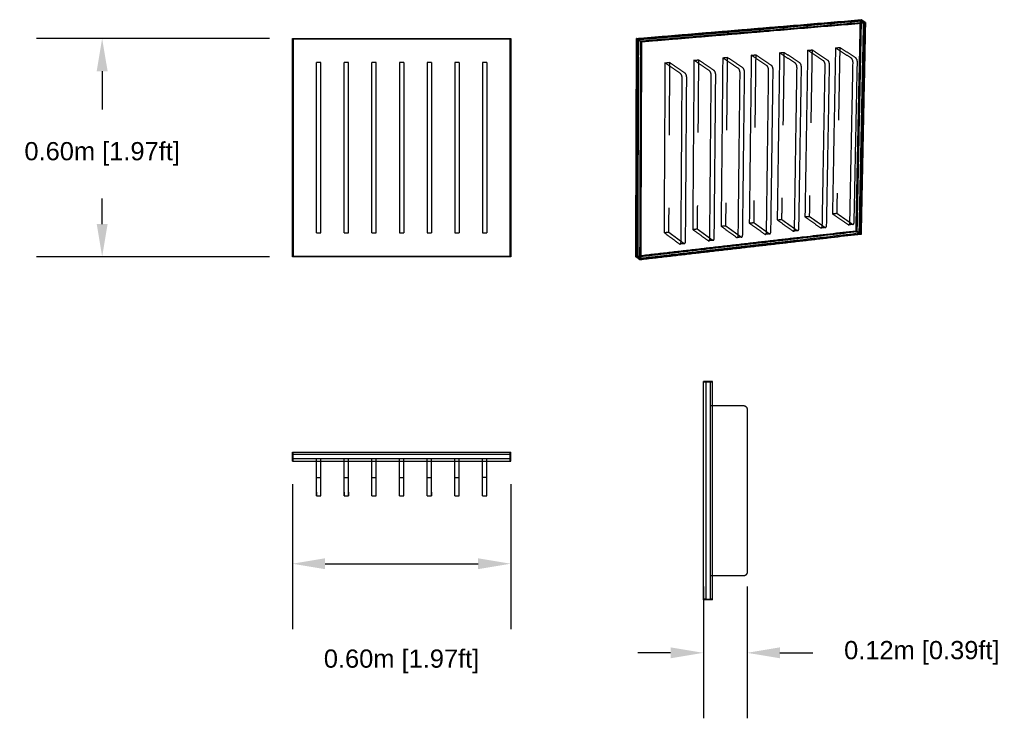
# Model space of a CAD drawing. Header units: millimetres. Extents: x 2592.2 to 2596.04, y 1928.98 to 1934.01.
# Tile 3 of 3: x 2592.44 to 2595.14, y 1932.09 to 1934.01. Entities that reach past the tile are written whole.
import ezdxf

# ---------------------------------------------------------------- set-up
doc = ezdxf.new("R2010")
doc.units = ezdxf.units.MM
doc.linetypes.add('Oculta', pattern=[0.4, 0.2, -0.2])
doc.layers.add('Make2D$Oculto$Curvas', color=7, linetype='Oculta', true_color=0x8c8c8c)
doc.layers.add('Make2D$Visible$Curvas', color=7, linetype='Continuous', true_color=0x000000)
doc.styles.get("Standard").update_dxf_attribs({"font": 'arial.ttf'})
doc.dimstyles.get("Standard").update_dxf_attribs({"dimtxt": 0.18, "dimasz": 0.18, "dimexe": 0.18, "dimexo": 0.0625, "dimgap": 0.09, "dimtad": 0, "dimtih": 1, "dimtoh": 1, "dimdec": 4, "dimzin": 0, "dimdsep": 46, "dimtxsty": 'Standard', "dimcen": 0.09, "dimadec": 0, "dimazin": 0, "dimtfac": 1, "dimtdec": 4, "dimtofl": 0, "dimtmove": 0, "dimatfit": 3, "dimfxl": 1, "dimtolj": 1, "dimtzin": 0, "dimarcsym": 0})

# ---------------------------------------------------------------- blocks, each defined once
blk = doc.blocks.new('*D14')
at = {"color": 0, "lineweight": -2, "transparency": 16777216}
for p, q in [((2593.1228, 1933.9591), (2592.4829, 1933.9591)), ((2592.6629, 1933.8691), (2592.6629, 1933.7642)), ((2592.6629, 1933.4491), (2592.6629, 1933.5195)), ((2593.1228, 1933.3591), (2592.4829, 1933.3591))]:
    blk.add_line(p, q, dxfattribs=at)
at = {"color": 0, "transparency": 16777216}
for points in [[(2592.6479, 1933.8691), (2592.6779, 1933.8691), (2592.6629, 1933.9591)], [(2592.6479, 1933.4491), (2592.6779, 1933.4491), (2592.6629, 1933.3591)]]:
    blk.add_solid(points, dxfattribs=at)
at = {"layer": 'Defpoints', "color": 0, "transparency": 16777216}
for p in [(2593.1853, 1933.9591), (2592.6629, 1933.3591), (2593.1853, 1933.3591)]:
    blk.add_point(p, dxfattribs=at)
at = {"color": 0, "transparency": 16777216, "insert": (2592.6629, 1933.6418), "char_height": 0.1, "attachment_point": 5}
blk.add_mtext('\\A1;{\\H0.5x;0.60m [1.97ft]}', dxfattribs=at)
blk = doc.blocks.new('*D16')
at = {"color": 0, "lineweight": -2, "transparency": 16777216}
for p, q in [((2593.1853, 1932.7345), (2593.1853, 1932.3354)), ((2593.7853, 1932.7345), (2593.7853, 1932.3354)), ((2593.2753, 1932.5154), (2593.6953, 1932.5154))]:
    blk.add_line(p, q, dxfattribs=at)
at = {"color": 0, "transparency": 16777216}
for points in [[(2593.2753, 1932.5304), (2593.2753, 1932.5004), (2593.1853, 1932.5154)], [(2593.6953, 1932.5304), (2593.6953, 1932.5004), (2593.7853, 1932.5154)]]:
    blk.add_solid(points, dxfattribs=at)
at = {"layer": 'Defpoints', "color": 0, "transparency": 16777216}
for p in [(2593.1853, 1932.797), (2593.7853, 1932.797), (2593.7853, 1932.5154)]:
    blk.add_point(p, dxfattribs=at)
at = {"color": 0, "transparency": 16777216, "insert": (2593.4853, 1932.2471), "char_height": 0.1, "attachment_point": 5}
blk.add_mtext('\\A1;{\\H0.5x;0.60m [1.97ft]}', dxfattribs=at)
blk = doc.blocks.new('*D17')
at = {"color": 0, "lineweight": -2, "transparency": 16777216}
for p, q in [((2594.3143, 1932.4529), (2594.3143, 1932.0905)), ((2594.4345, 1932.4529), (2594.4345, 1932.0905)), ((2594.2243, 1932.2705), (2594.1343, 1932.2705)), ((2594.5245, 1932.2705), (2594.6145, 1932.2705))]:
    blk.add_line(p, q, dxfattribs=at)
at = {"color": 0, "transparency": 16777216}
for points in [[(2594.2243, 1932.2855), (2594.2243, 1932.2555), (2594.3143, 1932.2705)], [(2594.5245, 1932.2855), (2594.5245, 1932.2555), (2594.4345, 1932.2705)]]:
    blk.add_solid(points, dxfattribs=at)
at = {"layer": 'Defpoints', "color": 0, "transparency": 16777216}
for p in [(2594.3143, 1932.5154), (2594.4345, 1932.5154), (2594.4345, 1932.2705)]:
    blk.add_point(p, dxfattribs=at)
at = {"color": 0, "transparency": 16777216, "insert": (2594.9144, 1932.2705), "char_height": 0.1, "attachment_point": 5}
blk.add_mtext('\\A1;{\\H0.5x;0.12m [0.39ft]}', dxfattribs=at)
blk = doc.blocks.new('Cascade_60x60_Front')
at = {"layer": 'Make2D$Visible$Curvas', "color": 18, "lineweight": -3, "true_color": 0x000000}
for points in [[(2593.1853, 1933.3591), (2593.1853, 1933.6591), (2593.1853, 1933.9591)], [(2593.1853, 1933.9591), (2593.4853, 1933.9591), (2593.7853, 1933.9591)], [(2593.7833, 1933.9571), (2593.4853, 1933.9571), (2593.1873, 1933.9571)], [(2593.1873, 1933.9571), (2593.1873, 1933.6591), (2593.1873, 1933.3611)], [(2593.7833, 1933.3611), (2593.7833, 1933.6591), (2593.7833, 1933.9571)], [(2593.7853, 1933.9591), (2593.7853, 1933.6591), (2593.7853, 1933.3591)], [(2593.2633, 1933.893), (2593.2573, 1933.893), (2593.2514, 1933.893)], [(2593.3393, 1933.893), (2593.3333, 1933.893), (2593.3274, 1933.893)], [(2593.4153, 1933.893), (2593.4093, 1933.893), (2593.4034, 1933.893)], [(2593.4913, 1933.893), (2593.4853, 1933.893), (2593.4794, 1933.893)], [(2593.5673, 1933.893), (2593.5613, 1933.893), (2593.5554, 1933.893)], [(2593.6433, 1933.893), (2593.6373, 1933.893), (2593.6314, 1933.893)], [(2593.7193, 1933.893), (2593.7133, 1933.893), (2593.7073, 1933.893)], [(2593.2514, 1933.4351), (2593.2514, 1933.6591), (2593.2514, 1933.8831)], [(2593.2633, 1933.4351), (2593.2633, 1933.6591), (2593.2633, 1933.8831)], [(2593.3274, 1933.4351), (2593.3274, 1933.6591), (2593.3274, 1933.8831)], [(2593.3393, 1933.4351), (2593.3393, 1933.6591), (2593.3393, 1933.8831)], [(2593.4034, 1933.4351), (2593.4034, 1933.6591), (2593.4034, 1933.8831)], [(2593.4153, 1933.4351), (2593.4153, 1933.6591), (2593.4153, 1933.8831)], [(2593.4794, 1933.8831), (2593.4794, 1933.6591), (2593.4794, 1933.4351)], [(2593.4913, 1933.8831), (2593.4913, 1933.6591), (2593.4913, 1933.4351)], [(2593.5554, 1933.8831), (2593.5554, 1933.6591), (2593.5554, 1933.4351)], [(2593.5673, 1933.8831), (2593.5673, 1933.6591), (2593.5673, 1933.4351)], [(2593.6314, 1933.8831), (2593.6314, 1933.6591), (2593.6314, 1933.4351)], [(2593.6433, 1933.8831), (2593.6433, 1933.6591), (2593.6433, 1933.4351)], [(2593.7073, 1933.8831), (2593.7073, 1933.6591), (2593.7073, 1933.4351)], [(2593.7193, 1933.8831), (2593.7193, 1933.6591), (2593.7193, 1933.4351)], [(2593.2514, 1933.4252), (2593.2573, 1933.4252), (2593.2633, 1933.4252)], [(2593.3274, 1933.4252), (2593.3333, 1933.4252), (2593.3393, 1933.4252)], [(2593.4034, 1933.4252), (2593.4093, 1933.4252), (2593.4153, 1933.4252)], [(2593.4794, 1933.4252), (2593.4853, 1933.4252), (2593.4913, 1933.4252)], [(2593.5554, 1933.4252), (2593.5613, 1933.4252), (2593.5673, 1933.4252)], [(2593.6314, 1933.4252), (2593.6373, 1933.4252), (2593.6433, 1933.4252)], [(2593.7073, 1933.4252), (2593.7133, 1933.4252), (2593.7193, 1933.4252)], [(2593.7853, 1933.3591), (2593.4853, 1933.3591), (2593.1853, 1933.3591)], [(2593.1873, 1933.3611), (2593.4853, 1933.3611), (2593.7833, 1933.3611)]]:
    blk.add_open_spline(points, degree=2, dxfattribs=at)
for points, weights in [([(2593.2514, 1933.8831), (2593.2514, 1933.893), (2593.2514, 1933.893)], [1, 0.707106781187, 1]), ([(2593.2633, 1933.8831), (2593.2633, 1933.893), (2593.2633, 1933.893)], [1, 0.707106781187, 1]), ([(2593.3274, 1933.8831), (2593.3274, 1933.893), (2593.3274, 1933.893)], [1, 0.707106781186, 1]), ([(2593.3393, 1933.8831), (2593.3393, 1933.893), (2593.3393, 1933.893)], [1, 0.707106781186, 1]), ([(2593.4034, 1933.8831), (2593.4034, 1933.893), (2593.4034, 1933.893)], [1, 0.707106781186, 1]), ([(2593.4153, 1933.8831), (2593.4153, 1933.893), (2593.4153, 1933.893)], [1, 0.707106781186, 1]), ([(2593.4794, 1933.893), (2593.4794, 1933.893), (2593.4794, 1933.8831)], [1, 0.707106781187, 1]), ([(2593.4913, 1933.893), (2593.4913, 1933.893), (2593.4913, 1933.8831)], [1, 0.707106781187, 1]), ([(2593.5554, 1933.893), (2593.5554, 1933.893), (2593.5554, 1933.8831)], [1, 0.707106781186, 1]), ([(2593.5673, 1933.893), (2593.5673, 1933.893), (2593.5673, 1933.8831)], [1, 0.707106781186, 1]), ([(2593.6314, 1933.893), (2593.6314, 1933.893), (2593.6314, 1933.8831)], [1, 0.707106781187, 1]), ([(2593.6433, 1933.893), (2593.6433, 1933.893), (2593.6433, 1933.8831)], [1, 0.707106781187, 1]), ([(2593.7073, 1933.893), (2593.7073, 1933.893), (2593.7073, 1933.8831)], [1, 0.707106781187, 1]), ([(2593.7193, 1933.893), (2593.7193, 1933.893), (2593.7193, 1933.8831)], [1, 0.707106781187, 1]), ([(2593.2514, 1933.4252), (2593.2514, 1933.4252), (2593.2514, 1933.4351)], [1, 0.707106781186, 1]), ([(2593.2633, 1933.4252), (2593.2633, 1933.4252), (2593.2633, 1933.4351)], [1, 0.707106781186, 1]), ([(2593.3274, 1933.4252), (2593.3274, 1933.4252), (2593.3274, 1933.4351)], [1, 0.707106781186, 1]), ([(2593.3393, 1933.4252), (2593.3393, 1933.4252), (2593.3393, 1933.4351)], [1, 0.707106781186, 1]), ([(2593.4034, 1933.4252), (2593.4034, 1933.4252), (2593.4034, 1933.4351)], [1, 0.707106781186, 1]), ([(2593.4153, 1933.4252), (2593.4153, 1933.4252), (2593.4153, 1933.4351)], [1, 0.707106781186, 1]), ([(2593.4794, 1933.4351), (2593.4794, 1933.4252), (2593.4794, 1933.4252)], [1, 0.707106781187, 1]), ([(2593.4913, 1933.4351), (2593.4913, 1933.4252), (2593.4913, 1933.4252)], [1, 0.707106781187, 1]), ([(2593.5554, 1933.4351), (2593.5554, 1933.4252), (2593.5554, 1933.4252)], [1, 0.707106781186, 1]), ([(2593.5673, 1933.4351), (2593.5673, 1933.4252), (2593.5673, 1933.4252)], [1, 0.707106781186, 1]), ([(2593.6314, 1933.4351), (2593.6314, 1933.4252), (2593.6314, 1933.4252)], [1, 0.707106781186, 1]), ([(2593.6433, 1933.4351), (2593.6433, 1933.4252), (2593.6433, 1933.4252)], [1, 0.707106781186, 1]), ([(2593.7073, 1933.4351), (2593.7073, 1933.4252), (2593.7073, 1933.4252)], [1, 0.707106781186, 1]), ([(2593.7193, 1933.4351), (2593.7193, 1933.4252), (2593.7193, 1933.4252)], [1, 0.707106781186, 1])]:
    blk.add_rational_spline(points, weights, degree=2, dxfattribs=at)
blk = doc.blocks.new('Cascade_60x60_iso')
at = {"layer": 'Make2D$Oculto$Curvas', "color": 18, "linetype": 'Continuous', "lineweight": -3, "true_color": 0x000000}
for points, weights in [([(2594.7455, 1934.0086), (2594.4441, 1933.9834), (2594.1327, 1933.9572)], [1309.3939526, 1288.38507258, 1267.37619256]), ([(2594.7487, 1934.0066), (2594.4472, 1933.9813), (2594.1358, 1933.9551)], [1308.98030923, 1287.97142921, 1266.96254919]), ([(2594.7543, 1934.003), (2594.4528, 1933.9776), (2594.1413, 1933.9513)], [1308.23945543, 1287.23057541, 1266.22169539]), ([(2594.7337, 1933.4307), (2594.7396, 1933.7173), (2594.7455, 1934.0086)], [1330.89620744, 1320.14508002, 1309.3939526]), ([(2594.7475, 1934.0108), (2594.7415, 1933.7175), (2594.7357, 1933.429)], [1309.46233761, 1320.28513922, 1331.10794083]), ([(2594.7369, 1933.4285), (2594.7427, 1933.7152), (2594.7487, 1934.0066)], [1330.48256407, 1319.73143665, 1308.98030923]), ([(2594.1327, 1933.9572), (2594.1317, 1933.6568), (2594.1308, 1933.3613)], [1267.37619256, 1278.12731998, 1288.8784474]), ([(2594.1358, 1933.9551), (2594.1348, 1933.6546), (2594.1338, 1933.359)], [1266.96254919, 1277.71367661, 1288.46480403]), ([(2594.1413, 1933.9513), (2594.1402, 1933.6506), (2594.1392, 1933.3549)], [1266.22169539, 1276.97282281, 1287.72395023]), ([(2594.7357, 1933.429), (2594.4371, 1933.3946), (2594.1287, 1933.3591)], [1331.10794083, 1309.95900161, 1288.81006239]), ([(2594.1308, 1933.3613), (2594.4371, 1933.3965), (2594.7337, 1933.4307)], [1288.8784474, 1309.88732742, 1330.89620744]), ([(2594.1338, 1933.359), (2594.4402, 1933.3943), (2594.7369, 1933.4285)], [1288.46480403, 1309.47368405, 1330.48256407])]:
    blk.add_rational_spline(points, weights, degree=2, dxfattribs=at)
at = {"layer": 'Make2D$Oculto$Curvas', "color": 18, "lineweight": -3, "true_color": 0x000000}
for points, weights in [([(2594.7575, 1934.0009), (2594.7515, 1934.0048), (2594.7455, 1934.0086)], [1307.82581206, 1308.60988233, 1309.3939526]), ([(2594.7543, 1934.0007), (2594.7543, 1934.0018), (2594.7543, 1934.003)], [1308.32375936, 1308.2816074, 1308.23945543]), ([(2594.1444, 1933.9492), (2594.1385, 1933.9532), (2594.1327, 1933.9572)], [1265.80805202, 1266.59212229, 1267.37619256]), ([(2594.4581, 1933.914), (2594.4553, 1933.6821), (2594.4525, 1933.4532)], [1289.9622454, 1298.40188043, 1306.84151546]), ([(2594.5358, 1933.9208), (2594.5324, 1933.6898), (2594.5291, 1933.4618)], [1295.31950981, 1303.75914484, 1312.19877986]), ([(2594.6128, 1933.9276), (2594.6089, 1933.6975), (2594.6052, 1933.4703)], [1300.67677421, 1309.11640924, 1317.55604427]), ([(2594.6891, 1933.9343), (2594.6848, 1933.7051), (2594.6806, 1933.4788)], [1306.03403862, 1314.47367365, 1322.91330867]), ([(2594.2213, 1933.8933), (2594.22, 1933.6586), (2594.2187, 1933.427)], [1273.89045219, 1282.33008722, 1290.76972224]), ([(2594.3009, 1933.9003), (2594.2991, 1933.6665), (2594.2972, 1933.4358)], [1279.24771659, 1287.68735162, 1296.12698665]), ([(2594.3799, 1933.9072), (2594.3775, 1933.6744), (2594.3752, 1933.4445)], [1284.604981, 1293.04461603, 1301.48425105]), ([(2594.5171, 1933.4605), (2594.5231, 1933.4611), (2594.5291, 1933.4618)], [1311.35842466, 1311.77860226, 1312.19877986]), ([(2594.5291, 1933.4618), (2594.5505, 1933.4466), (2594.5719, 1933.4314)], [1312.19877986, 1309.34957963, 1306.50037939]), ([(2594.5933, 1933.469), (2594.5992, 1933.4697), (2594.6052, 1933.4703)], [1316.71568907, 1317.13586667, 1317.55604427]), ([(2594.6052, 1933.4703), (2594.6266, 1933.4552), (2594.6481, 1933.4401)], [1317.55604427, 1314.70684403, 1311.8576438]), ([(2594.6688, 1933.4775), (2594.6747, 1933.4781), (2594.6806, 1933.4788)], [1322.07295347, 1322.49313107, 1322.91330867]), ([(2594.6806, 1933.4788), (2594.7021, 1933.4638), (2594.7236, 1933.4487)], [1322.91330867, 1320.06410844, 1317.2149082]), ([(2594.285, 1933.4344), (2594.2911, 1933.4351), (2594.2972, 1933.4358)], [1295.28663145, 1295.70680905, 1296.12698665]), ([(2594.2972, 1933.4358), (2594.3183, 1933.4204), (2594.3395, 1933.4049)], [1296.12698665, 1293.27778641, 1290.42858618]), ([(2594.363, 1933.4432), (2594.3691, 1933.4439), (2594.3752, 1933.4445)], [1300.64389585, 1301.06407345, 1301.48425105]), ([(2594.3752, 1933.4445), (2594.3964, 1933.4292), (2594.4176, 1933.4138)], [1301.48425105, 1298.63505082, 1295.78585058]), ([(2594.4404, 1933.4519), (2594.4464, 1933.4525), (2594.4525, 1933.4532)], [1306.00116026, 1306.42133786, 1306.84151546]), ([(2594.4525, 1933.4532), (2594.4737, 1933.438), (2594.4951, 1933.4226)], [1306.84151546, 1303.99231522, 1301.14311499]), ([(2594.5719, 1933.4314), (2594.5728, 1933.4308), (2594.5736, 1933.4309)], [1306.50037939, 1210.2100118, 1162.26204758]), ([(2594.6481, 1933.4401), (2594.649, 1933.4395), (2594.6498, 1933.4396)], [1311.8576438, 1215.17289045, 1167.0287936]), ([(2594.7236, 1933.4487), (2594.7245, 1933.4481), (2594.7254, 1933.4482)], [1317.2149082, 1220.1357691, 1171.79553962]), ([(2594.7424, 1933.4246), (2594.7381, 1933.4276), (2594.7337, 1933.4307)], [1329.74171027, 1330.31895886, 1330.89620744]), ([(2594.7475, 1933.4207), (2594.7416, 1933.4249), (2594.7357, 1933.429)], [1329.53980029, 1330.32387056, 1331.10794083]), ([(2594.2063, 1933.4256), (2594.2125, 1933.4263), (2594.2187, 1933.427)], [1289.92936704, 1290.34954464, 1290.76972224]), ([(2594.2187, 1933.427), (2594.2397, 1933.4115), (2594.2608, 1933.3959)], [1290.76972224, 1287.92052201, 1285.07132177]), ([(2594.3395, 1933.4049), (2594.3404, 1933.4043), (2594.3412, 1933.4044)], [1290.42858618, 1195.32137583, 1147.96180951]), ([(2594.4176, 1933.4138), (2594.4185, 1933.4132), (2594.4193, 1933.4133)], [1295.78585058, 1200.28425449, 1152.72855553]), ([(2594.4951, 1933.4226), (2594.496, 1933.422), (2594.4968, 1933.4221)], [1301.14311499, 1205.24713314, 1157.49530156]), ([(2594.2608, 1933.3959), (2594.2617, 1933.3953), (2594.2625, 1933.3954)], [1285.07132177, 1190.35849718, 1143.19506349]), ([(2594.1423, 1933.3527), (2594.1365, 1933.357), (2594.1308, 1933.3613)], [1287.31030686, 1288.09437713, 1288.8784474]), ([(2594.1392, 1933.3549), (2594.1407, 1933.3551), (2594.1423, 1933.3553)], [1287.72395023, 1287.82630874, 1287.92866724])]:
    blk.add_rational_spline(points, weights, degree=2, dxfattribs=at)
at = {"layer": 'Make2D$Visible$Curvas', "color": 18, "lineweight": -3, "true_color": 0x000000}
for points, weights in [([(2594.1306, 1933.9591), (2594.4441, 1933.9854), (2594.7475, 1934.0108)], [1267.16445917, 1288.31339839, 1309.46233761]), ([(2594.1422, 1933.9511), (2594.456, 1933.9775), (2594.7595, 1934.0031)], [1265.59631863, 1286.74525785, 1307.89419707]), ([(2594.7575, 1934.0009), (2594.4559, 1933.9755), (2594.1444, 1933.9492)], [1307.82581206, 1286.81693204, 1265.80805202]), ([(2594.7424, 1933.4246), (2594.7483, 1933.7103), (2594.7543, 1934.0007)], [1329.74171027, 1319.03273482, 1308.32375936]), ([(2594.7456, 1933.4224), (2594.7515, 1933.7093), (2594.7575, 1934.0009)], [1329.3280669, 1318.57693948, 1307.82581206]), ([(2594.7595, 1934.0031), (2594.7535, 1934.0069), (2594.7475, 1934.0108)], [1307.89419707, 1308.67826734, 1309.46233761]), ([(2594.7595, 1934.0031), (2594.7534, 1933.7095), (2594.7475, 1933.4207)], [1307.89419707, 1318.71699868, 1329.53980029]), ([(2594.1287, 1933.3591), (2594.1296, 1933.6566), (2594.1306, 1933.9591)], [1288.81006239, 1277.98726078, 1267.16445917]), ([(2594.1422, 1933.9511), (2594.1364, 1933.9551), (2594.1306, 1933.9591)], [1265.59631863, 1266.3803889, 1267.16445917]), ([(2594.1402, 1933.3505), (2594.1412, 1933.6482), (2594.1422, 1933.9511)], [1287.24192184, 1276.41912024, 1265.59631863]), ([(2594.1444, 1933.9492), (2594.1433, 1933.6484), (2594.1423, 1933.3527)], [1265.80805202, 1276.55917944, 1287.31030686]), ([(2594.4459, 1933.913), (2594.452, 1933.9135), (2594.4581, 1933.914)], [1289.1218902, 1289.5420678, 1289.9622454]), ([(2594.5013, 1933.8851), (2594.4797, 1933.8996), (2594.4581, 1933.914)], [1284.26384494, 1287.11304517, 1289.9622454]), ([(2594.5236, 1933.9198), (2594.5204, 1933.6886), (2594.5171, 1933.4605)], [1294.47915461, 1302.91878964, 1311.35842466]), ([(2594.5236, 1933.9198), (2594.5297, 1933.9203), (2594.5358, 1933.9208)], [1294.47915461, 1294.89933221, 1295.31950981]), ([(2594.567, 1933.891), (2594.5453, 1933.9054), (2594.5236, 1933.9198)], [1288.78075414, 1291.62995437, 1294.47915461]), ([(2594.5791, 1933.8921), (2594.5574, 1933.9065), (2594.5358, 1933.9208)], [1289.62110934, 1292.47030957, 1295.31950981]), ([(2594.6007, 1933.9265), (2594.597, 1933.6963), (2594.5933, 1933.469)], [1299.83641901, 1308.27605404, 1316.71568907]), ([(2594.6007, 1933.9265), (2594.6068, 1933.9271), (2594.6128, 1933.9276)], [1299.83641901, 1300.25659661, 1300.67677421]), ([(2594.6442, 1933.8979), (2594.6224, 1933.9123), (2594.6007, 1933.9265)], [1294.13801854, 1296.98721878, 1299.83641901]), ([(2594.6563, 1933.899), (2594.6345, 1933.9133), (2594.6128, 1933.9276)], [1294.97837375, 1297.82757398, 1300.67677421]), ([(2594.6772, 1933.9332), (2594.673, 1933.7039), (2594.6688, 1933.4775)], [1305.19368342, 1313.63331845, 1322.07295347]), ([(2594.6772, 1933.9332), (2594.6832, 1933.9338), (2594.6891, 1933.9343)], [1305.19368342, 1305.61386102, 1306.03403862]), ([(2594.7208, 1933.9047), (2594.699, 1933.919), (2594.6772, 1933.9332)], [1299.49528295, 1302.34448318, 1305.19368342]), ([(2594.7328, 1933.9058), (2594.7109, 1933.9201), (2594.6891, 1933.9343)], [1300.33563815, 1303.18483839, 1306.03403862]), ([(2594.2088, 1933.8922), (2594.2075, 1933.6574), (2594.2063, 1933.4256)], [1273.05009699, 1281.48973201, 1289.92936704]), ([(2594.2088, 1933.8922), (2594.2151, 1933.8927), (2594.2213, 1933.8933)], [1273.05009699, 1273.47027459, 1273.89045219]), ([(2594.2514, 1933.8628), (2594.2301, 1933.8775), (2594.2088, 1933.8922)], [1267.35169652, 1270.20089675, 1273.05009699]), ([(2594.264, 1933.8639), (2594.2426, 1933.8786), (2594.2213, 1933.8933)], [1268.19205172, 1271.04125195, 1273.89045219]), ([(2594.2885, 1933.8992), (2594.2867, 1933.6653), (2594.285, 1933.4344)], [1278.40736139, 1286.84699642, 1295.28663145]), ([(2594.2885, 1933.8992), (2594.2947, 1933.8997), (2594.3009, 1933.9003)], [1278.40736139, 1278.82753899, 1279.24771659]), ([(2594.3313, 1933.8699), (2594.3098, 1933.8846), (2594.2885, 1933.8992)], [1272.70896092, 1275.55816116, 1278.40736139]), ([(2594.3438, 1933.871), (2594.3223, 1933.8857), (2594.3009, 1933.9003)], [1273.54931613, 1276.39851636, 1279.24771659]), ([(2594.3675, 1933.9061), (2594.3652, 1933.6731), (2594.363, 1933.4432)], [1283.7646258, 1292.20426082, 1300.64389585]), ([(2594.3675, 1933.9061), (2594.3737, 1933.9066), (2594.3799, 1933.9072)], [1283.7646258, 1284.1848034, 1284.604981]), ([(2594.4105, 1933.877), (2594.389, 1933.8916), (2594.3675, 1933.9061)], [1278.06622533, 1280.91542556, 1283.7646258]), ([(2594.4229, 1933.8781), (2594.4013, 1933.8927), (2594.3799, 1933.9072)], [1278.90658053, 1281.75578076, 1284.604981]), ([(2594.4459, 1933.913), (2594.4431, 1933.6809), (2594.4404, 1933.4519)], [1289.1218902, 1297.56152523, 1306.00116026]), ([(2594.4891, 1933.884), (2594.4674, 1933.8985), (2594.4459, 1933.913)], [1283.42348973, 1286.27268997, 1289.1218902]), ([(2594.5715, 1933.8779), (2594.5717, 1933.8879), (2594.567, 1933.891)], [1288.52174689, 910.869058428, 1288.78075414]), ([(2594.5837, 1933.879), (2594.5838, 1933.8889), (2594.5791, 1933.8921)], [1289.36210209, 911.463279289, 1289.62110934]), ([(2594.6488, 1933.8849), (2594.649, 1933.8948), (2594.6442, 1933.8979)], [1293.87901129, 914.657216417, 1294.13801854]), ([(2594.6608, 1933.886), (2594.661, 1933.8959), (2594.6563, 1933.899)], [1294.71936649, 915.251437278, 1294.97837375]), ([(2594.7167, 1933.4537), (2594.721, 1933.6714), (2594.7254, 1933.8918)], [1315.39880392, 1307.31753981, 1299.2362757]), ([(2594.7254, 1933.8918), (2594.7256, 1933.9016), (2594.7208, 1933.9047)], [1299.2362757, 918.445374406, 1299.49528295]), ([(2594.7285, 1933.455), (2594.7329, 1933.6726), (2594.7374, 1933.8929)], [1316.23915912, 1308.15789501, 1300.0766309]), ([(2594.7374, 1933.8929), (2594.7376, 1933.9027), (2594.7328, 1933.9058)], [1300.0766309, 919.039595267, 1300.33563815]), ([(2594.256, 1933.8495), (2594.2561, 1933.8596), (2594.2514, 1933.8628)], [1267.09268927, 895.716426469, 1267.35169652]), ([(2594.2686, 1933.8506), (2594.2686, 1933.8607), (2594.264, 1933.8639)], [1267.93304447, 896.31064733, 1268.19205172]), ([(2594.3359, 1933.8567), (2594.336, 1933.8667), (2594.3313, 1933.8699)], [1272.44995367, 899.504584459, 1272.70896092]), ([(2594.3483, 1933.8578), (2594.3484, 1933.8679), (2594.3438, 1933.871)], [1273.29030887, 900.09880532, 1273.54931613]), ([(2594.4101, 1933.4188), (2594.4126, 1933.6399), (2594.4151, 1933.8638)], [1293.9697463, 1285.88848219, 1277.80721808]), ([(2594.4151, 1933.8638), (2594.4152, 1933.8738), (2594.4105, 1933.877)], [1277.80721808, 903.292742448, 1278.06622533]), ([(2594.4223, 1933.4202), (2594.4249, 1933.6412), (2594.4275, 1933.865)], [1294.8101015, 1286.72883739, 1278.64757328]), ([(2594.4275, 1933.865), (2594.4276, 1933.875), (2594.4229, 1933.8781)], [1278.64757328, 903.886963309, 1278.90658053]), ([(2594.4877, 1933.4276), (2594.4907, 1933.6479), (2594.4936, 1933.8709)], [1299.32701071, 1291.2457466, 1283.16448248]), ([(2594.4936, 1933.8709), (2594.4938, 1933.8809), (2594.4891, 1933.884)], [1283.16448248, 907.080900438, 1283.42348973]), ([(2594.4998, 1933.429), (2594.5029, 1933.6491), (2594.5059, 1933.872)], [1300.16736591, 1292.0861018, 1284.00483768]), ([(2594.5059, 1933.872), (2594.506, 1933.882), (2594.5013, 1933.8851)], [1284.00483768, 907.675121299, 1284.26384494]), ([(2594.5647, 1933.4364), (2594.5681, 1933.6558), (2594.5715, 1933.8779)], [1304.68427511, 1296.603011, 1288.52174689]), ([(2594.5767, 1933.4378), (2594.5802, 1933.657), (2594.5837, 1933.879)], [1305.52463031, 1297.4433662, 1289.36210209]), ([(2594.641, 1933.4451), (2594.6449, 1933.6636), (2594.6488, 1933.8849)], [1310.04153952, 1301.96027541, 1293.87901129]), ([(2594.6529, 1933.4464), (2594.6569, 1933.6648), (2594.6608, 1933.886)], [1310.88189472, 1302.80063061, 1294.71936649]), ([(2594.253, 1933.4009), (2594.2545, 1933.6238), (2594.256, 1933.8495)], [1283.25521749, 1275.17395338, 1267.09268927]), ([(2594.2654, 1933.4024), (2594.267, 1933.6251), (2594.2686, 1933.8506)], [1284.09557269, 1276.01430858, 1267.93304447]), ([(2594.3319, 1933.4099), (2594.3339, 1933.6319), (2594.3359, 1933.8567)], [1288.6124819, 1280.53121779, 1272.44995367]), ([(2594.3442, 1933.4113), (2594.3463, 1933.6332), (2594.3483, 1933.8578)], [1289.4528371, 1281.37157299, 1273.29030887]), ([(2594.5171, 1933.4605), (2594.5385, 1933.4453), (2594.5599, 1933.43)], [1311.35842466, 1308.50922443, 1305.66002419]), ([(2594.5933, 1933.469), (2594.6147, 1933.4539), (2594.6362, 1933.4387)], [1316.71568907, 1313.86648883, 1311.0172886]), ([(2594.6688, 1933.4775), (2594.6903, 1933.4624), (2594.7118, 1933.4474)], [1322.07295347, 1319.22375324, 1316.374553]), ([(2594.7254, 1933.4482), (2594.7284, 1933.4485), (2594.7285, 1933.455)], [1171.79553962, 1027.80893184, 1316.23915912]), ([(2594.285, 1933.4344), (2594.306, 1933.419), (2594.3272, 1933.4035)], [1295.28663145, 1292.43743121, 1289.58823098]), ([(2594.363, 1933.4432), (2594.3842, 1933.4278), (2594.4054, 1933.4124)], [1300.64389585, 1297.79469562, 1294.94549538]), ([(2594.4404, 1933.4519), (2594.4616, 1933.4366), (2594.483, 1933.4213)], [1306.00116026, 1303.15196002, 1300.30275979]), ([(2594.4847, 1933.4207), (2594.4876, 1933.4211), (2594.4877, 1933.4276)], [1156.74757669, 1014.60521533, 1299.32701071]), ([(2594.4968, 1933.4221), (2594.4998, 1933.4224), (2594.4998, 1933.429)], [1157.49530156, 1015.26130062, 1300.16736591]), ([(2594.5599, 1933.43), (2594.5608, 1933.4294), (2594.5616, 1933.4295)], [1305.66002419, 1209.43152103, 1161.51432271]), ([(2594.5616, 1933.4295), (2594.5646, 1933.4298), (2594.5647, 1933.4364)], [1161.51432271, 1018.78775907, 1304.68427511]), ([(2594.5736, 1933.4309), (2594.5676, 1933.4302), (2594.5616, 1933.4295)], [1162.26204758, 1161.88818514, 1161.51432271]), ([(2594.5736, 1933.4309), (2594.5766, 1933.4312), (2594.5767, 1933.4378)], [1162.26204758, 1019.44384436, 1305.52463031]), ([(2594.6362, 1933.4387), (2594.6371, 1933.4381), (2594.6379, 1933.4382)], [1311.0172886, 1214.39439968, 1166.28106873]), ([(2594.6379, 1933.4382), (2594.6409, 1933.4385), (2594.641, 1933.4451)], [1166.28106873, 1022.97030281, 1310.04153952]), ([(2594.6498, 1933.4396), (2594.6439, 1933.4389), (2594.6379, 1933.4382)], [1167.0287936, 1166.65493117, 1166.28106873]), ([(2594.6498, 1933.4396), (2594.6528, 1933.4399), (2594.6529, 1933.4464)], [1167.0287936, 1023.6263881, 1310.88189472]), ([(2594.7118, 1933.4474), (2594.7127, 1933.4467), (2594.7136, 1933.4468)], [1316.374553, 1219.35727834, 1171.04781476]), ([(2594.7136, 1933.4468), (2594.7166, 1933.4472), (2594.7167, 1933.4537)], [1171.04781476, 1027.15284655, 1315.39880392]), ([(2594.7254, 1933.4482), (2594.7195, 1933.4475), (2594.7136, 1933.4468)], [1171.79553962, 1171.42167719, 1171.04781476]), ([(2594.7475, 1933.4207), (2594.4487, 1933.3862), (2594.1402, 1933.3505)], [1329.53980029, 1308.39086106, 1287.24192184]), ([(2594.1423, 1933.3553), (2594.4471, 1933.3905), (2594.7424, 1933.4246)], [1287.92866724, 1308.83518876, 1329.74171027]), ([(2594.1423, 1933.3527), (2594.4487, 1933.3881), (2594.7456, 1933.4224)], [1287.31030686, 1308.31918688, 1329.3280669]), ([(2594.2063, 1933.4256), (2594.2273, 1933.4101), (2594.2484, 1933.3945)], [1289.92936704, 1287.08016681, 1284.23096657]), ([(2594.2501, 1933.394), (2594.253, 1933.3943), (2594.253, 1933.4009)], [1142.44733862, 1002.0575841, 1283.25521749]), ([(2594.2625, 1933.3954), (2594.2654, 1933.3957), (2594.2654, 1933.4024)], [1143.19506349, 1002.7136694, 1284.09557269]), ([(2594.3272, 1933.4035), (2594.3281, 1933.4029), (2594.3289, 1933.403)], [1289.58823098, 1194.54288507, 1147.21408465]), ([(2594.3289, 1933.403), (2594.3318, 1933.4033), (2594.3319, 1933.4099)], [1147.21408465, 1006.24012784, 1288.6124819]), ([(2594.3412, 1933.4044), (2594.3351, 1933.4037), (2594.3289, 1933.403)], [1147.96180951, 1147.58794708, 1147.21408465]), ([(2594.3412, 1933.4044), (2594.3442, 1933.4047), (2594.3442, 1933.4113)], [1147.96180951, 1006.89621314, 1289.4528371]), ([(2594.4054, 1933.4124), (2594.4063, 1933.4118), (2594.4071, 1933.4119)], [1294.94549538, 1199.50576372, 1151.98083067]), ([(2594.4071, 1933.4119), (2594.4101, 1933.4122), (2594.4101, 1933.4188)], [1151.98083067, 1010.42267158, 1293.9697463]), ([(2594.4193, 1933.4133), (2594.4132, 1933.4126), (2594.4071, 1933.4119)], [1152.72855553, 1152.3546931, 1151.98083067]), ([(2594.4193, 1933.4133), (2594.4223, 1933.4136), (2594.4223, 1933.4202)], [1152.72855553, 1011.07875688, 1294.8101015]), ([(2594.483, 1933.4213), (2594.4839, 1933.4206), (2594.4847, 1933.4207)], [1300.30275979, 1204.46864237, 1156.74757669]), ([(2594.4968, 1933.4221), (2594.4907, 1933.4214), (2594.4847, 1933.4207)], [1157.49530156, 1157.12143912, 1156.74757669]), ([(2594.7456, 1933.4224), (2594.744, 1933.4235), (2594.7424, 1933.4246)], [1329.3280669, 1329.53488859, 1329.74171027]), ([(2594.2484, 1933.3945), (2594.2492, 1933.3939), (2594.2501, 1933.394)], [1284.23096657, 1189.58000641, 1142.44733862]), ([(2594.2625, 1933.3954), (2594.2563, 1933.3947), (2594.2501, 1933.394)], [1143.19506349, 1142.82120106, 1142.44733862]), ([(2594.1402, 1933.3505), (2594.1344, 1933.3548), (2594.1287, 1933.3591)], [1287.24192184, 1288.02599211, 1288.81006239])]:
    blk.add_rational_spline(points, weights, degree=2, dxfattribs=at)
blk = doc.blocks.new('Cascade_60x60_top')
at = {"layer": 'Make2D$Oculto$Curvas', "color": 18, "lineweight": -3, "true_color": 0x000000}
for points in [[(2593.1873, 1932.797), (2593.1873, 1932.8096), (2593.1873, 1932.8222)], [(2593.7833, 1932.797), (2593.7833, 1932.8096), (2593.7833, 1932.8222)], [(2593.2514, 1932.797), (2593.2514, 1932.8003), (2593.2514, 1932.8036)], [(2593.2633, 1932.797), (2593.2633, 1932.8003), (2593.2633, 1932.8036)], [(2593.3274, 1932.797), (2593.3274, 1932.8003), (2593.3274, 1932.8036)], [(2593.3393, 1932.797), (2593.3393, 1932.8003), (2593.3393, 1932.8036)], [(2593.4034, 1932.797), (2593.4034, 1932.8003), (2593.4034, 1932.8036)], [(2593.4153, 1932.797), (2593.4153, 1932.8003), (2593.4153, 1932.8036)], [(2593.4794, 1932.797), (2593.4794, 1932.8003), (2593.4794, 1932.8036)], [(2593.4913, 1932.797), (2593.4913, 1932.8003), (2593.4913, 1932.8036)], [(2593.5554, 1932.797), (2593.5554, 1932.8003), (2593.5554, 1932.8036)], [(2593.5673, 1932.797), (2593.5673, 1932.8003), (2593.5673, 1932.8036)], [(2593.6314, 1932.797), (2593.6314, 1932.8003), (2593.6314, 1932.8036)], [(2593.6433, 1932.797), (2593.6433, 1932.8003), (2593.6433, 1932.8036)], [(2593.7073, 1932.797), (2593.7073, 1932.8003), (2593.7073, 1932.8036)], [(2593.7193, 1932.797), (2593.7193, 1932.8003), (2593.7193, 1932.8036)], [(2593.2514, 1932.7524), (2593.2573, 1932.7524), (2593.2633, 1932.7524)], [(2593.3274, 1932.7524), (2593.3333, 1932.7524), (2593.3393, 1932.7524)], [(2593.4034, 1932.7524), (2593.4093, 1932.7524), (2593.4153, 1932.7524)], [(2593.4794, 1932.7524), (2593.4853, 1932.7524), (2593.4913, 1932.7524)], [(2593.5554, 1932.7524), (2593.5613, 1932.7524), (2593.5673, 1932.7524)], [(2593.6314, 1932.7524), (2593.6373, 1932.7524), (2593.6433, 1932.7524)], [(2593.7193, 1932.7524), (2593.7133, 1932.7524), (2593.7073, 1932.7524)]]:
    blk.add_open_spline(points, degree=2, dxfattribs=at)
at = {"layer": 'Make2D$Oculto$Curvas', "color": 18, "linetype": 'Continuous', "lineweight": -3, "true_color": 0x000000}
for points in [[(2593.7833, 1932.8155), (2593.4853, 1932.8155), (2593.1873, 1932.8155)], [(2593.7833, 1932.8036), (2593.4853, 1932.8036), (2593.1873, 1932.8036)]]:
    blk.add_open_spline(points, degree=2, dxfattribs=at)
at = {"layer": 'Make2D$Visible$Curvas', "color": 18, "lineweight": -3, "true_color": 0x000000}
for points in [[(2593.1853, 1932.797), (2593.1853, 1932.8096), (2593.1853, 1932.8222)], [(2593.1853, 1932.8222), (2593.4853, 1932.8222), (2593.7853, 1932.8222)], [(2593.7853, 1932.797), (2593.7853, 1932.8096), (2593.7853, 1932.8222)], [(2593.1853, 1932.797), (2593.4853, 1932.797), (2593.7853, 1932.797)], [(2593.2514, 1932.7119), (2593.2514, 1932.7544), (2593.2514, 1932.797)], [(2593.2633, 1932.7119), (2593.2633, 1932.7544), (2593.2633, 1932.797)], [(2593.3274, 1932.7119), (2593.3274, 1932.7544), (2593.3274, 1932.797)], [(2593.3393, 1932.7119), (2593.3393, 1932.7544), (2593.3393, 1932.797)], [(2593.4034, 1932.7119), (2593.4034, 1932.7544), (2593.4034, 1932.797)], [(2593.4153, 1932.7119), (2593.4153, 1932.7544), (2593.4153, 1932.797)], [(2593.4794, 1932.7119), (2593.4794, 1932.7544), (2593.4794, 1932.797)], [(2593.4913, 1932.7119), (2593.4913, 1932.7544), (2593.4913, 1932.797)], [(2593.5554, 1932.7119), (2593.5554, 1932.7544), (2593.5554, 1932.797)], [(2593.5673, 1932.7119), (2593.5673, 1932.7544), (2593.5673, 1932.797)], [(2593.6314, 1932.7119), (2593.6314, 1932.7544), (2593.6314, 1932.797)], [(2593.6433, 1932.7119), (2593.6433, 1932.7544), (2593.6433, 1932.797)], [(2593.7073, 1932.7119), (2593.7073, 1932.7544), (2593.7073, 1932.797)], [(2593.7193, 1932.7119), (2593.7193, 1932.7544), (2593.7193, 1932.797)], [(2593.2514, 1932.702), (2593.2573, 1932.702), (2593.2633, 1932.702)], [(2593.3274, 1932.702), (2593.3333, 1932.702), (2593.3393, 1932.702)], [(2593.4034, 1932.702), (2593.4093, 1932.702), (2593.4153, 1932.702)], [(2593.4794, 1932.702), (2593.4853, 1932.702), (2593.4913, 1932.702)], [(2593.5554, 1932.702), (2593.5613, 1932.702), (2593.5673, 1932.702)], [(2593.6314, 1932.702), (2593.6373, 1932.702), (2593.6433, 1932.702)], [(2593.7073, 1932.702), (2593.7133, 1932.702), (2593.7193, 1932.702)]]:
    blk.add_open_spline(points, degree=2, dxfattribs=at)
for points, weights in [([(2593.2514, 1932.7119), (2593.2514, 1932.702), (2593.2514, 1932.702)], [1, 0.707106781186, 1]), ([(2593.2514, 1932.702), (2593.2514, 1932.702), (2593.2514, 1932.7119)], [1, 0.707106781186, 1]), ([(2593.2633, 1932.702), (2593.2633, 1932.702), (2593.2633, 1932.7119)], [1, 0.707106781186, 1]), ([(2593.3274, 1932.7119), (2593.3274, 1932.702), (2593.3274, 1932.702)], [1, 0.707106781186, 1]), ([(2593.3274, 1932.702), (2593.3274, 1932.702), (2593.3274, 1932.7119)], [1, 0.707106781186, 1]), ([(2593.3393, 1932.7119), (2593.3393, 1932.702), (2593.3393, 1932.702)], [1, 0.707106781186, 1]), ([(2593.3393, 1932.702), (2593.3393, 1932.702), (2593.3393, 1932.7119)], [1, 0.707106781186, 1]), ([(2593.4034, 1932.702), (2593.4034, 1932.702), (2593.4034, 1932.7119)], [1, 0.707106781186, 1]), ([(2593.4153, 1932.702), (2593.4153, 1932.702), (2593.4153, 1932.7119)], [1, 0.707106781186, 1]), ([(2593.4794, 1932.702), (2593.4794, 1932.702), (2593.4794, 1932.7119)], [1, 0.707106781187, 1]), ([(2593.4913, 1932.702), (2593.4913, 1932.702), (2593.4913, 1932.7119)], [1, 0.707106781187, 1]), ([(2593.5554, 1932.702), (2593.5554, 1932.702), (2593.5554, 1932.7119)], [1, 0.707106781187, 1]), ([(2593.5673, 1932.7119), (2593.5673, 1932.702), (2593.5673, 1932.702)], [1, 0.707106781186, 1]), ([(2593.5673, 1932.702), (2593.5673, 1932.702), (2593.5673, 1932.7119)], [1, 0.707106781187, 1]), ([(2593.6314, 1932.702), (2593.6314, 1932.702), (2593.6314, 1932.7119)], [1, 0.707106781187, 1]), ([(2593.6433, 1932.702), (2593.6433, 1932.702), (2593.6433, 1932.7119)], [1, 0.707106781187, 1]), ([(2593.7073, 1932.702), (2593.7073, 1932.702), (2593.7073, 1932.7119)], [1, 0.707106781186, 1]), ([(2593.7193, 1932.702), (2593.7193, 1932.702), (2593.7193, 1932.7119)], [1, 0.707106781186, 1])]:
    blk.add_rational_spline(points, weights, degree=2, dxfattribs=at)
blk = doc.blocks.new('Cascade_60x60_lateral')
at = {"layer": 'Make2D$Oculto$Curvas', "color": 18, "lineweight": -3, "true_color": 0x000000}
for points in [[(2594.3395, 1933.014), (2594.3269, 1933.014), (2594.3143, 1933.014)], [(2594.3329, 1932.9499), (2594.3362, 1932.9499), (2594.3395, 1932.9499)], [(2594.3395, 1932.482), (2594.3362, 1932.482), (2594.3329, 1932.482)], [(2594.321, 1932.418), (2594.3176, 1932.418), (2594.3143, 1932.418)], [(2594.321, 1932.418), (2594.3269, 1932.418), (2594.3329, 1932.418)], [(2594.3395, 1932.418), (2594.3362, 1932.418), (2594.3329, 1932.418)]]:
    blk.add_open_spline(points, degree=2, dxfattribs=at)
at = {"layer": 'Make2D$Oculto$Curvas', "color": 18, "linetype": 'Continuous', "lineweight": -3, "true_color": 0x000000}
for points in [[(2594.321, 1933.014), (2594.321, 1932.716), (2594.321, 1932.418)], [(2594.3329, 1933.014), (2594.3329, 1932.716), (2594.3329, 1932.418)]]:
    blk.add_open_spline(points, degree=2, dxfattribs=at)
at = {"layer": 'Make2D$Visible$Curvas', "color": 18, "lineweight": -3, "true_color": 0x000000}
for points in [[(2594.3143, 1932.416), (2594.3143, 1932.716), (2594.3143, 1933.016)], [(2594.3395, 1933.016), (2594.3269, 1933.016), (2594.3143, 1933.016)], [(2594.3395, 1932.416), (2594.3395, 1932.716), (2594.3395, 1933.016)], [(2594.3395, 1932.9499), (2594.3821, 1932.9499), (2594.4246, 1932.9499)], [(2594.4345, 1932.94), (2594.4345, 1932.716), (2594.4345, 1932.492)], [(2594.4246, 1932.482), (2594.3821, 1932.482), (2594.3395, 1932.482)], [(2594.3395, 1932.416), (2594.3269, 1932.416), (2594.3143, 1932.416)]]:
    blk.add_open_spline(points, degree=2, dxfattribs=at)
for points, weights in [([(2594.4246, 1932.9499), (2594.4345, 1932.9499), (2594.4345, 1932.94)], [1, 0.707106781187, 1]), ([(2594.4345, 1932.492), (2594.4345, 1932.482), (2594.4246, 1932.482)], [1, 0.707106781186, 1])]:
    blk.add_rational_spline(points, weights, degree=2, dxfattribs=at)

msp = doc.modelspace()

# ---------------------------------------------------------------- block references
for name in ['Cascade_60x60_iso', 'Cascade_60x60_Front', 'Cascade_60x60_lateral', 'Cascade_60x60_top']:
    msp.add_blockref(name, (0, 0))

# ---------------------------------------------------------------- dimensions: what is measured, and where the dimension line sits
dim = msp.add_linear_dim(base=(2592.6629, 1933.3591), p1=(2593.1853, 1933.9591), p2=(2593.1853, 1933.3591), angle=90, text='{\\H0.5x;<>}', dimstyle='Standard', override={"dimtxt": 0.1, "dimasz": 0.09, "dimdec": 2, "dimpost": '<>m'})
dim.commit()
dim.dimension.update_dxf_attribs({"geometry": '*D14', "text_midpoint": (2592.6629, 1933.6418), "dimtype": 160})
dim = msp.add_linear_dim(base=(2593.7853, 1932.5154), p1=(2593.1853, 1932.797), p2=(2593.7853, 1932.797), text='{\\H0.5x;<>}', dimstyle='Standard', override={"dimtxt": 0.1, "dimasz": 0.09, "dimdec": 2, "dimpost": '<>m', "dimtmove": 2})
dim.commit()
dim.dimension.update_dxf_attribs({"geometry": '*D16', "text_midpoint": (2593.4853, 1932.2471), "dimtype": 160})
dim = msp.add_linear_dim(base=(2594.4345, 1932.2705), p1=(2594.3143, 1932.5154), p2=(2594.4345, 1932.5154), text='{\\H0.5x;<>}', dimstyle='Standard', override={"dimtxt": 0.1, "dimasz": 0.09, "dimdec": 2, "dimpost": '<>m'})
dim.commit()
dim.dimension.update_dxf_attribs({"geometry": '*D17', "text_midpoint": (2594.9144, 1932.2705)})

doc.saveas('drawing.dxf')
